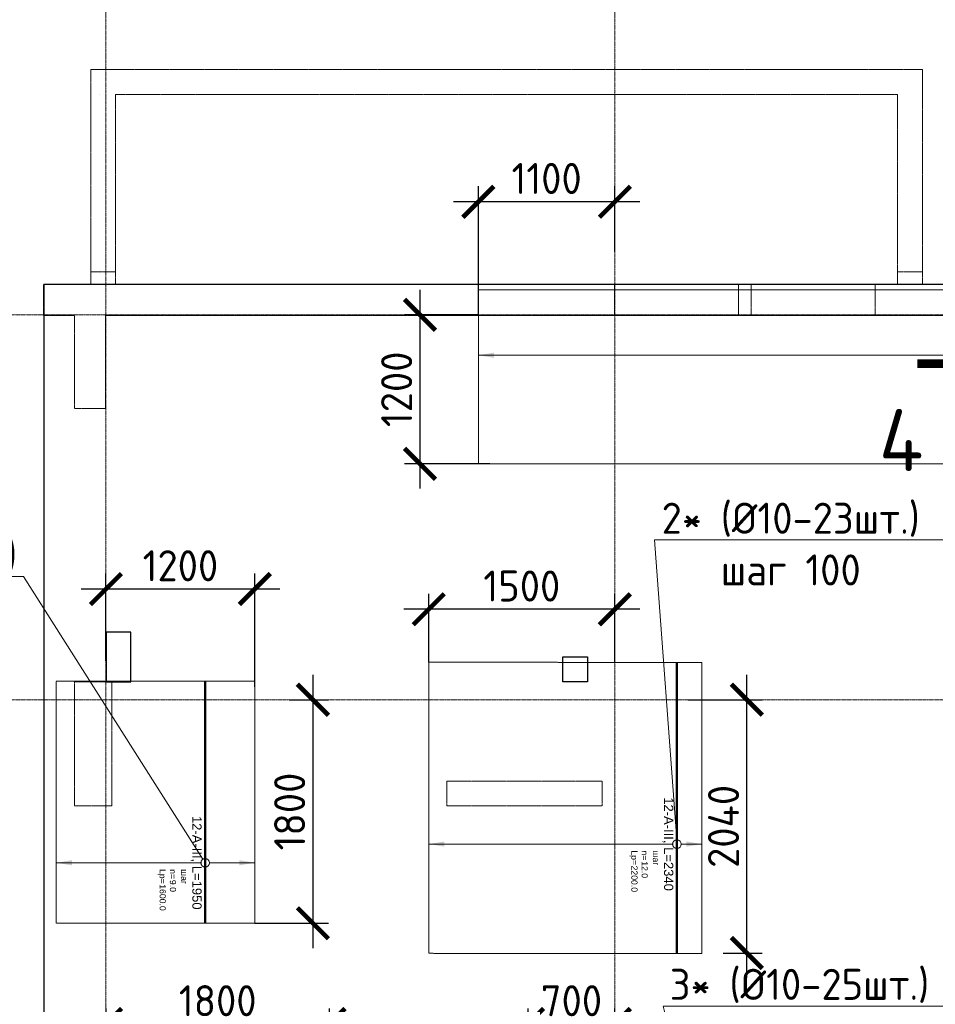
# Model space of a CAD drawing. Header units: millimetres. Extents: x -386473 to 311666, y -59266 to 291810.
# Tile 95 of 132: x 106012 to 113388, y 25663 to 33593. Entities that reach past the tile are written whole.
import ezdxf
from ezdxf import colors
from ezdxf.entities.mleader import LeaderData, LeaderLine
from ezdxf.enums import TextEntityAlignment as Align
from ezdxf.math import Vec2, Vec3

# ---------------------------------------------------------------- set-up
doc = ezdxf.new("R2010")
doc.units = ezdxf.units.MM
doc.set_wipeout_variables(frame=1)
for name, pattern in [('01 Штриховая _4 мм_', [6, 3.5, -2.5]), ('______5', [1100, 800, -100, 100, -100]), ('DASHED', [7, 5, -2, 0]), ('GOST2.303 4', [7, 5, -2, 0]), ('осевая', [50.8, 31.75, -6.35, 6.35, -6.35])]:
    doc.linetypes.add(name, pattern=pattern)
for name, color, linetype, lineweight in [('АрмСтер', 2, 'Continuous', 50), ('контур распр. стерхней', 2, 'GOST2.303 4', 20), ('Оси', 40, '______5', 18), ('Перекрытие ж_бетон', 1, 'Continuous', 30), ('подоснова', 151, 'Continuous', 5), ('РАЗМЕРЫ', 1, 'Continuous', 9), ('Узлы', 7, 'Continuous', 0)]:
    doc.layers.add(name, color=color, linetype=linetype, lineweight=lineweight)
doc.layers.add('АрмСтер_атрибуты', color=2, linetype='Continuous', lineweight=0, plot=False)
doc.layers.add('Колонна_ бетон', color=7, linetype='Continuous', lineweight=50, true_color=0xb4b496)
doc.styles.add('GOST-2.304_Type-B', font='GOST_Common.ttf')
doc.styles.get("Standard").update_dxf_attribs({"font": 'arial.ttf'})
doc.styles.add('Аннотативный', font='arial.ttf')
doc.dimstyles.new('СПДС', dxfattribs={"dimscale": 100, "dimtxt": 2.5, "dimasz": 2.5, "dimexe": 1.25, "dimexo": 0, "dimtad": 1, "dimdec": 0, "dimtxsty": 'GOST-2.304_Type-B', "dimblk": 'ARCHTICK', "dimcen": 2.5, "dimdle": 2, "dimadec": 0, "dimazin": 2, "dimtfac": 0.75, "dimtdec": 0, "dimtmove": 1, "dimatfit": 3, "dimfxl": 1, "dimtolj": 1, "dimarcsym": 1})

# ---------------------------------------------------------------- blocks, each defined once
blk = doc.blocks.new('оси2')
at = {"layer": 'Оси', "color": 16, "linetype": 'осевая', "lineweight": 0, "ltscale": 0.25, "transparency": 33554687}
for p, q in [((983645.5, 5465.4), (983645.8, -20755.1)), ((987745.5, 5465.4), (987745.5, -20739.3)), ((979200, 1707.1), (1032582.1, 1707.1)), ((979200, -1392.9), (1032582.1, -1392.9))]:
    blk.add_line(p, q, dxfattribs=at)
blk = doc.blocks.new('_ArchTick')
at = {"color": 0, "linetype": 'ByBlock', "const_width": 0.15}
blk.add_lwpolyline([(-0.5, -0.5), (0.5, 0.5)], dxfattribs=at)
blk = doc.blocks.new('*D202')
at = {"layer": 'DEFPOINTS', "color": 0, "transparency": 16777216}
for p in [(110107.1, 25504.8), (110107.1, 25116.3), (110806.9, 25116.3)]:
    blk.add_point(p, dxfattribs=at)
at = {"layer": 'РАЗМЕРЫ', "color": 0, "lineweight": -2, "transparency": 16777216}
for p, q in [((110107.1, 25116.3), (110107.1, 25629.8)), ((110806.9, 25116.3), (110806.9, 25629.8)), ((111006.9, 25504.8), (109907.1, 25504.8))]:
    blk.add_line(p, q, dxfattribs=at)
at = {"layer": 'РАЗМЕРЫ', "color": 0, "lineweight": -2, "transparency": 16777216, "xscale": 250, "yscale": 250, "zscale": 250, "rotation": 180}
blk.add_blockref('_ArchTick', (110107.1, 25504.8), dxfattribs=at)
at = {"layer": 'РАЗМЕРЫ', "color": 0, "lineweight": -2, "transparency": 16777216, "xscale": 250, "yscale": 250, "zscale": 250}
blk.add_blockref('_ArchTick', (110806.9, 25504.8), dxfattribs=at)
at = {"layer": 'РАЗМЕРЫ', "color": 0, "lineweight": 0, "transparency": 16777216, "insert": (110457, 25692.3), "char_height": 250, "attachment_point": 5, "style": 'GOST-2.304_Type-B'}
blk.add_mtext('\\A1;700', dxfattribs=at)
blk = doc.blocks.new('_None')
blk = doc.blocks.new('*D204')
at = {"layer": 'DEFPOINTS', "color": 0, "transparency": 16777216}
for p in [(108507.1, 25504.8), (106707, 25116.3), (108507.1, 25016.3)]:
    blk.add_point(p, dxfattribs=at)
at = {"layer": 'РАЗМЕРЫ', "color": 0, "lineweight": -2, "transparency": 16777216}
for p, q in [((106707, 25116.3), (106707, 25629.8)), ((108507.1, 25016.3), (108507.1, 25629.8)), ((106507, 25504.8), (108707.1, 25504.8))]:
    blk.add_line(p, q, dxfattribs=at)
at = {"layer": 'РАЗМЕРЫ', "color": 0, "lineweight": -2, "transparency": 16777216, "xscale": 250, "yscale": 250, "zscale": 250, "rotation": 180}
blk.add_blockref('_ArchTick', (106707, 25504.8), dxfattribs=at)
at = {"layer": 'РАЗМЕРЫ', "color": 0, "lineweight": -2, "transparency": 16777216, "xscale": 250, "yscale": 250, "zscale": 250}
blk.add_blockref('_ArchTick', (108507.1, 25504.8), dxfattribs=at)
at = {"layer": 'РАЗМЕРЫ', "color": 0, "lineweight": 0, "transparency": 16777216, "insert": (107607.1, 25692.3), "char_height": 250, "attachment_point": 5, "style": 'GOST-2.304_Type-B'}
blk.add_mtext('\\A1;1800', dxfattribs=at)
blk = doc.blocks.new('*U211')
at = {"layer": 'РАЗМЕРЫ'}
for p, q in [((112.5, 200), (-112.5, 200)), ((112.5, -2000), (-112.5, -2000))]:
    blk.add_line(p, q, dxfattribs=at)
at = {"layer": 'РАЗМЕРЫ', "ltscale": 15}
blk.add_line((0, -2000), (0, 200), dxfattribs=at)
at = {"layer": 'РАЗМЕРЫ'}
for points in [[(0, 200), (20.9, 74.8), (-20.9, 74.8)], [(0, -2000), (20.9, -1874.8), (-20.9, -1874.8)]]:
    blk.add_solid(points, dxfattribs=at)
at = {"layer": 'АрмСтер_атрибуты', "color": 215, "ltscale": 15, "style": 'Аннотативный'}
for s, p in [('шаг', (51.4, -194.2)), ('n=', (51.4, -285.1)), ('Lр=', (50.2, -367.8))]:
    blk.add_text(s, height=50, dxfattribs=at).set_placement(p)
at = {"layer": 'АрмСтер_атрибуты', "style": 'Аннотативный', "flags": 8}
blk.add_attdef('ПОЗ', (110, 29.6), '', height=75, dxfattribs=at)
at = {"layer": 'АрмСтер_атрибуты', "color": 215, "style": 'Аннотативный'}
for tag, p, flags in [('ШАГ', (190.9, -194.2), 10), ('КОЛ', (138, -285.1), 8), ('ШИРИНА', (172.9, -367.8), 8)]:
    blk.add_attdef(tag, p, '', height=50, dxfattribs=dict(at, flags=flags))
at = {"layer": 'АрмСтер_атрибуты', "flags": 9}
for tag, p in [('МАССА', (-1033.5, -1010.5)), ('ОБОЗНАЧЕНИЕ', (-1033.5, -1124.4))]:
    blk.add_attdef(tag, p, '', height=75, dxfattribs=at)
at = {"linetype": 'Continuous', "lineweight": 0}
blk.add_wipeout([(35, 0), (28.3, 20.6), (10.8, 33.3), (-10.8, 33.3), (-28.3, 20.6), (-35, 0), (-28.3, -20.6), (-10.8, -33.3), (10.8, -33.3), (28.3, -20.6)], dxfattribs=at)
at = {"color": 0, "linetype": 'ByBlock', "lineweight": -2, "ltscale": 100}
blk.add_line((-1462.5, 0), (877.5, 0), dxfattribs=at)
at = {"layer": 'РАЗМЕРЫ'}
blk.add_circle((0, 0), 35, dxfattribs=at)
at = {"layer": 'АрмСтер_атрибуты', "style": 'Аннотативный', "flags": 8}
blk.add_attdef('НАИМЕНОВАНИЕ', text='', height=75, dxfattribs=at).set_placement((0, -29.3), align=Align.TOP_CENTER)
blk = doc.blocks.new('*D209')
at = {"layer": 'DEFPOINTS', "color": 0, "transparency": 16777216}
for p in [(111396.4, 28116.3), (111869.7, 28116.3), (111679.8, 26076)]:
    blk.add_point(p, dxfattribs=at)
at = {"layer": 'РАЗМЕРЫ', "color": 0, "lineweight": -2, "transparency": 16777216}
for p, q in [((111869.7, 25876), (111869.7, 28316.3)), ((111396.4, 28116.3), (111994.7, 28116.3)), ((111679.8, 26076), (111994.7, 26076))]:
    blk.add_line(p, q, dxfattribs=at)
at = {"layer": 'РАЗМЕРЫ', "color": 0, "lineweight": -2, "transparency": 16777216, "xscale": 250, "yscale": 250, "zscale": 250}
for p, rotation in [((111869.7, 28116.3), 90), ((111869.7, 26076), 270)]:
    blk.add_blockref('_ArchTick', p, dxfattribs=dict(at, rotation=rotation))
at = {"layer": 'РАЗМЕРЫ', "color": 0, "lineweight": 0, "transparency": 16777216, "insert": (111682.2, 27096.1), "char_height": 250, "attachment_point": 5, "rotation": 90, "style": 'GOST-2.304_Type-B'}
blk.add_mtext('\\A1;2040', dxfattribs=at)
blk = doc.blocks.new('*D210')
at = {"layer": 'DEFPOINTS', "color": 0, "transparency": 16777216}
for p in [(109307.1, 28844.6), (109307.1, 28418.6), (110806.9, 28417)]:
    blk.add_point(p, dxfattribs=at)
at = {"layer": 'РАЗМЕРЫ', "color": 0, "lineweight": -2, "transparency": 16777216}
for p, q in [((109307.1, 28418.6), (109307.1, 28969.6)), ((110806.9, 28417), (110806.9, 28969.6)), ((111006.9, 28844.6), (109107.1, 28844.6))]:
    blk.add_line(p, q, dxfattribs=at)
at = {"layer": 'РАЗМЕРЫ', "color": 0, "lineweight": -2, "transparency": 16777216, "xscale": 250, "yscale": 250, "zscale": 250, "rotation": 180}
blk.add_blockref('_ArchTick', (109307.1, 28844.6), dxfattribs=at)
at = {"layer": 'РАЗМЕРЫ', "color": 0, "lineweight": -2, "transparency": 16777216, "xscale": 250, "yscale": 250, "zscale": 250}
blk.add_blockref('_ArchTick', (110806.9, 28844.6), dxfattribs=at)
at = {"layer": 'РАЗМЕРЫ', "color": 0, "lineweight": 0, "transparency": 16777216, "insert": (110057, 29032.1), "char_height": 250, "attachment_point": 5, "style": 'GOST-2.304_Type-B'}
blk.add_mtext('\\A1;1500', dxfattribs=at)
blk = doc.blocks.new('*U253')
at = {"layer": 'РАЗМЕРЫ'}
for p, q in [((112.5, 400), (-112.5, 400)), ((112.5, -4200), (-112.5, -4200))]:
    blk.add_line(p, q, dxfattribs=at)
at = {"layer": 'РАЗМЕРЫ', "ltscale": 15}
blk.add_line((0, -4200), (0, 400), dxfattribs=at)
at = {"layer": 'РАЗМЕРЫ'}
for points in [[(0, 400), (20.9, 274.8), (-20.9, 274.8)], [(0, -4200), (20.9, -4074.8), (-20.9, -4074.8)]]:
    blk.add_solid(points, dxfattribs=at)
at = {"layer": 'АрмСтер_атрибуты', "color": 215, "ltscale": 15, "style": 'Аннотативный'}
for s, p in [('шаг', (51.4, -194.2)), ('n=', (51.4, -285.1)), ('Lр=', (50.2, -367.8))]:
    blk.add_text(s, height=50, dxfattribs=at).set_placement(p)
at = {"layer": 'АрмСтер_атрибуты', "style": 'Аннотативный', "flags": 8}
blk.add_attdef('ПОЗ', (110, 29.6), '', height=75, dxfattribs=at)
at = {"layer": 'АрмСтер_атрибуты', "color": 215, "style": 'Аннотативный'}
for tag, p, flags in [('ШАГ', (190.9, -194.2), 10), ('КОЛ', (138, -285.1), 8), ('ШИРИНА', (172.9, -367.8), 8)]:
    blk.add_attdef(tag, p, '', height=50, dxfattribs=dict(at, flags=flags))
at = {"layer": 'АрмСтер_атрибуты', "flags": 9}
for tag, p in [('МАССА', (-97, -610.5)), ('ОБОЗНАЧЕНИЕ', (-97, -724.4))]:
    blk.add_attdef(tag, p, '', height=75, dxfattribs=at)
at = {"linetype": 'Continuous', "lineweight": 0}
blk.add_wipeout([(35, 0), (28.3, 20.6), (10.8, 33.3), (-10.8, 33.3), (-28.3, 20.6), (-35, 0), (-28.3, -20.6), (-10.8, -33.3), (10.8, -33.3), (28.3, -20.6)], dxfattribs=at)
at = {"color": 0, "linetype": 'ByBlock', "lineweight": -2, "ltscale": 100}
blk.add_line((-526, 0), (874, 0), dxfattribs=at)
at = {"layer": 'РАЗМЕРЫ'}
blk.add_circle((0, 0), 35, dxfattribs=at)
at = {"layer": 'АрмСтер_атрибуты', "style": 'Аннотативный', "flags": 8}
blk.add_attdef('НАИМЕНОВАНИЕ', text='', height=75, dxfattribs=at).set_placement((0, -29.3), align=Align.TOP_CENTER)
blk = doc.blocks.new('*U252')
at = {"layer": 'РАЗМЕРЫ'}
for p, q in [((112.5, 400), (-112.5, 400)), ((112.5, -1200), (-112.5, -1200))]:
    blk.add_line(p, q, dxfattribs=at)
at = {"layer": 'РАЗМЕРЫ', "ltscale": 15}
blk.add_line((0, -1200), (0, 400), dxfattribs=at)
at = {"layer": 'РАЗМЕРЫ'}
for points in [[(0, 400), (20.9, 274.8), (-20.9, 274.8)], [(0, -1200), (20.9, -1074.8), (-20.9, -1074.8)]]:
    blk.add_solid(points, dxfattribs=at)
at = {"layer": 'АрмСтер_атрибуты', "color": 215, "ltscale": 15, "style": 'Аннотативный'}
for s, p in [('шаг', (51.4, -194.2)), ('n=', (51.4, -285.1)), ('Lр=', (50.2, -367.8))]:
    blk.add_text(s, height=50, dxfattribs=at).set_placement(p)
at = {"layer": 'АрмСтер_атрибуты', "style": 'Аннотативный', "flags": 8}
blk.add_attdef('ПОЗ', (110, 29.6), '', height=75, dxfattribs=at)
at = {"layer": 'АрмСтер_атрибуты', "color": 215, "style": 'Аннотативный'}
for tag, p, flags in [('ШАГ', (190.9, -194.2), 10), ('КОЛ', (138, -285.1), 8), ('ШИРИНА', (172.9, -367.8), 8)]:
    blk.add_attdef(tag, p, '', height=50, dxfattribs=dict(at, flags=flags))
at = {"layer": 'АрмСтер_атрибуты', "flags": 9}
for tag, p in [('МАССА', (-1033.5, -610.5)), ('ОБОЗНАЧЕНИЕ', (-1033.5, -724.4))]:
    blk.add_attdef(tag, p, '', height=75, dxfattribs=at)
at = {"linetype": 'Continuous', "lineweight": 0}
blk.add_wipeout([(35, 0), (28.3, 20.6), (10.8, 33.3), (-10.8, 33.3), (-28.3, 20.6), (-35, 0), (-28.3, -20.6), (-10.8, -33.3), (10.8, -33.3), (28.3, -20.6)], dxfattribs=at)
at = {"color": 0, "linetype": 'ByBlock', "lineweight": -2, "ltscale": 100}
blk.add_line((-1462.5, 0), (487.5, 0), dxfattribs=at)
at = {"layer": 'РАЗМЕРЫ'}
blk.add_circle((0, 0), 35, dxfattribs=at)
at = {"layer": 'АрмСтер_атрибуты', "style": 'Аннотативный', "flags": 8}
blk.add_attdef('НАИМЕНОВАНИЕ', text='', height=75, dxfattribs=at).set_placement((0, -29.3), align=Align.TOP_CENTER)
blk = doc.blocks.new('*D258')
at = {"layer": 'DEFPOINTS', "color": 0, "transparency": 16777216}
for p in [(109707.1, 32126.7), (110806.9, 31727.2), (109707.1, 31216.3)]:
    blk.add_point(p, dxfattribs=at)
at = {"layer": 'РАЗМЕРЫ', "color": 0, "lineweight": -2, "transparency": 16777216}
for p, q in [((109707.1, 31216.3), (109707.1, 32251.7)), ((110806.9, 31727.2), (110806.9, 32251.7)), ((111006.9, 32126.7), (109507.1, 32126.7))]:
    blk.add_line(p, q, dxfattribs=at)
at = {"layer": 'РАЗМЕРЫ', "color": 0, "lineweight": -2, "transparency": 16777216, "xscale": 250, "yscale": 250, "zscale": 250, "rotation": 180}
blk.add_blockref('_ArchTick', (109707.1, 32126.7), dxfattribs=at)
at = {"layer": 'РАЗМЕРЫ', "color": 0, "lineweight": -2, "transparency": 16777216, "xscale": 250, "yscale": 250, "zscale": 250}
blk.add_blockref('_ArchTick', (110806.9, 32126.7), dxfattribs=at)
at = {"layer": 'РАЗМЕРЫ', "color": 0, "lineweight": 0, "transparency": 16777216, "insert": (110257, 32314.2), "char_height": 250, "attachment_point": 5, "style": 'GOST-2.304_Type-B'}
blk.add_mtext('\\A1;1100', dxfattribs=at)
blk = doc.blocks.new('*D259')
at = {"layer": 'DEFPOINTS', "color": 0, "transparency": 16777216}
for p in [(109707.1, 31216.3), (109236.1, 30016.3), (109799.9, 30016.3)]:
    blk.add_point(p, dxfattribs=at)
at = {"layer": 'РАЗМЕРЫ', "color": 0, "lineweight": -2, "transparency": 16777216}
for p, q in [((109236.1, 31416.3), (109236.1, 29816.3)), ((109707.1, 31216.3), (109111.1, 31216.3)), ((109799.9, 30016.3), (109111.1, 30016.3))]:
    blk.add_line(p, q, dxfattribs=at)
at = {"layer": 'РАЗМЕРЫ', "color": 0, "lineweight": -2, "transparency": 16777216, "xscale": 250, "yscale": 250, "zscale": 250}
for p, rotation in [((109236.1, 31216.3), 90), ((109236.1, 30016.3), 270)]:
    blk.add_blockref('_ArchTick', p, dxfattribs=dict(at, rotation=rotation))
at = {"layer": 'РАЗМЕРЫ', "color": 0, "lineweight": 0, "transparency": 16777216, "insert": (109048.6, 30616.3), "char_height": 250, "attachment_point": 5, "rotation": 90, "style": 'GOST-2.304_Type-B'}
blk.add_mtext('\\A1;1200', dxfattribs=at)
blk = doc.blocks.new('*D260')
at = {"layer": 'DEFPOINTS', "color": 0, "transparency": 16777216}
for p in [(106706.9, 29007.8), (106706.9, 28428.4), (107906.6, 28218.9, 360)]:
    blk.add_point(p, dxfattribs=at)
at = {"layer": 'РАЗМЕРЫ', "color": 0, "lineweight": -2, "transparency": 16777216}
for p, q in [((106706.9, 28428.4), (106706.9, 29132.8)), ((107906.6, 28218.9), (107906.6, 29132.8)), ((108106.6, 29007.8), (106506.9, 29007.8))]:
    blk.add_line(p, q, dxfattribs=at)
at = {"layer": 'РАЗМЕРЫ', "color": 0, "lineweight": -2, "transparency": 16777216, "xscale": 250, "yscale": 250, "zscale": 250, "rotation": 180}
blk.add_blockref('_ArchTick', (106706.9, 29007.8), dxfattribs=at)
at = {"layer": 'РАЗМЕРЫ', "color": 0, "lineweight": -2, "transparency": 16777216, "xscale": 250, "yscale": 250, "zscale": 250}
blk.add_blockref('_ArchTick', (107906.6, 29007.8), dxfattribs=at)
at = {"layer": 'РАЗМЕРЫ', "color": 0, "lineweight": 0, "transparency": 16777216, "insert": (107306.8, 29195.3), "char_height": 250, "attachment_point": 5, "style": 'GOST-2.304_Type-B'}
blk.add_mtext('\\A1;1200', dxfattribs=at)
blk = doc.blocks.new('*D261')
at = {"layer": 'DEFPOINTS', "color": 0, "transparency": 16777216}
for p in [(108183.4, 28116.3), (107906.6, 26315.9, 360), (108374.1, 26315.9)]:
    blk.add_point(p, dxfattribs=at)
at = {"layer": 'РАЗМЕРЫ', "color": 0, "lineweight": -2, "transparency": 16777216}
for p, q in [((108374.1, 28316.3), (108374.1, 26115.9)), ((108183.4, 28116.3), (108499.1, 28116.3)), ((107906.6, 26315.9), (108499.1, 26315.9))]:
    blk.add_line(p, q, dxfattribs=at)
at = {"layer": 'РАЗМЕРЫ', "color": 0, "lineweight": -2, "transparency": 16777216, "xscale": 250, "yscale": 250, "zscale": 250}
for p, rotation in [((108374.1, 28116.3), 90), ((108374.1, 26315.9), 270)]:
    blk.add_blockref('_ArchTick', p, dxfattribs=dict(at, rotation=rotation))
at = {"layer": 'РАЗМЕРЫ', "color": 0, "lineweight": 0, "transparency": 16777216, "insert": (108186.6, 27216.1), "char_height": 250, "attachment_point": 5, "rotation": 90, "style": 'GOST-2.304_Type-B'}
blk.add_mtext('\\A1;1800', dxfattribs=at)
blk = doc.blocks.new('стены подвала')
at = {"layer": 'Колонна_ бетон', "color": 252, "linetype": 'DASHED', "lineweight": 0, "ltscale": 0.3, "true_color": 0x939598, "transparency": 33554687}
for p, q in [((-198017.4, -8295.4, -200), (-198017.4, -10025.4, -200)), ((-191317.4, -8295.4, 160), (-198017.4, -8295.4, -200)), ((-198017.4, -8295.4, -200), (-198017.4, -8295.4, -200)), ((-191317.4, -10025.4, 160), (-191317.4, -8295.4, 160)), ((-191317.4, -8295.4, 160), (-191317.4, -8295.4, 160)), ((-197947.4, -8495.4, 160), (-197947.4, -8495.4, 160)), ((-197817.4, -10025.4, -200), (-197817.4, -8495.4, -200)), ((-197817.4, -8495.4, -200), (-191517.4, -8495.4, 160)), ((-191517.4, -8495.4, 160), (-191517.4, -8495.4, 160)), ((-191517.4, -8495.4, 160), (-191517.4, -10025.4, 160)), ((-191317.4, -9775.4, 160), (-191317.4, -9775.4, 160)), ((-198017.4, -9925.4, -200), (-198017.4, -9925.4, -200)), ((-198017.4, -9925.4, -200), (-197817.4, -9925.4, -200)), ((-197947.4, -9925.4, 160), (-197947.4, -9925.4, 160)), ((-191317.4, -9925.4, 160), (-191517.4, -9925.4, 160)), ((-191517.4, -9925.4, 160), (-191517.4, -9925.4, 160)), ((-191317.4, -9925.4, 160), (-191317.4, -9925.4, 160)), ((-198397.4, -10275.4, 160), (-198397.4, -10025.4, 160)), ((-198397.4, -10025.4, 160), (-198397.4, -10025.4, 160)), ((-150847.4, -10025.4, 160), (-198397.4, -10025.4, 160)), ((-198147.4, -10025.4, 160), (-198147.4, -10025.4, 160)), ((-197947.4, -10025.4, 160), (-197947.4, -10025.4, 160)), ((-192697.4, -10275.4, 160), (-192697.4, -10025.4, 160)), ((-192697.4, -10025.4, 160), (-192697.4, -10025.4, 160)), ((-191697.4, -10275.4, 160), (-191697.4, -10025.4, 160)), ((-191697.4, -10025.4, 160), (-191697.4, -10025.4, 160)), ((-191517.4, -10025.4, 160), (-191517.4, -10025.4, 160)), ((-191317.4, -10025.4, 160), (-191317.4, -10025.4, 160)), ((-198397.4, -10275.4, 160), (-198397.4, -10275.4, 160)), ((-198147.4, -10275.4, 160), (-198397.4, -10275.4, 160)), ((-198147.4, -10275.4, 160), (-198147.4, -10275.4, 160)), ((-198147.4, -10275.4, 160), (-198147.4, -11025.4, 160)), ((-197897.4, -11025.4, 160), (-197897.4, -10275.4, 160)), ((-189347.4, -10275.4, 160), (-197897.4, -10275.4, 160)), ((-197897.4, -10275.4, 160), (-197897.4, -10275.4, 160)), ((-192697.4, -10275.4, 160), (-192697.4, -10275.4, 160)), ((-191697.4, -10275.4, 160), (-191697.4, -10275.4, 160)), ((-198147.4, -11025.4, 160), (-198147.4, -11025.4, 160)), ((-197897.4, -11025.4, 160), (-198147.4, -11025.4, 160)), ((-197897.4, -11025.4, 160), (-197897.4, -11025.4, 160)), ((-198147.4, -14225.4, 160), (-198147.4, -13225.4, 160)), ((-198147.4, -13225.4, 160), (-198147.4, -13225.4, 160)), ((-198147.4, -13225.4, 160), (-197847.4, -13225.4, 160)), ((-197847.4, -13225.4, 160), (-197847.4, -13225.4, 160)), ((-197847.4, -13225.4, 160), (-197847.4, -14225.4, 160)), ((-195147.4, -14025.4, 160), (-195147.4, -14025.4, 160)), ((-195147.4, -14025.4, 160), (-195147.4, -14225.4, 160)), ((-195147.4, -14025.4, 160), (-193897.4, -14025.4, 160)), ((-193897.4, -14025.4, 160), (-193897.4, -14025.4, 160)), ((-193897.4, -14025.4, 160), (-193897.4, -14225.4, 160)), ((-197847.4, -14225.4, 160), (-198147.4, -14225.4, 160)), ((-198147.4, -14225.4, 160), (-198147.4, -14225.4, 160)), ((-197847.4, -14225.4, 160), (-197847.4, -14225.4, 160)), ((-195147.4, -14225.4, 160), (-195147.4, -14225.4, 160)), ((-195147.4, -14225.4, 160), (-193897.4, -14225.4, 160)), ((-193897.4, -14225.4, 160), (-193897.4, -14225.4, 160))]:
    blk.add_line(p, q, dxfattribs=at)
blk.add_lwpolyline([(-193797.4, -10025.4), (-192797.4, -10025.4), (-192797.4, -10275.4), (-193797.4, -10275.4)], close=True, dxfattribs=at)
blk = doc.blocks.new('отверстия')
at = {"layer": 'Перекрытие ж_бетон', "lineweight": 30}
for points in [[(-192446.9, 88842.4), (-192646.9, 88842.4), (-192646.9, 88442.4), (-192446.9, 88442.4)], [(-188966.9, 88642.4), (-188766.9, 88642.4), (-188766.9, 88442.4), (-188966.9, 88442.4)]]:
    blk.add_lwpolyline(points, close=True, dxfattribs=at)

msp = doc.modelspace()

# ---------------------------------------------------------------- linework, layer by layer
at = {"layer": 'контур распр. стерхней', "linetype": '01 Штриховая _4 мм_'}
for points in [[(109707.1, 30016.3), (109707.1, 31416.3), (114307.1, 31416.3), (114307.1, 30016.3)], [(109307.1, 26074), (109307.1, 28418.6), (111507.1, 28416.3), (111507.1, 26071.7)]]:
    msp.add_lwpolyline(points, close=True, dxfattribs=at)
at = {"layer": 'контур распр. стерхней', "linetype": '01 Штриховая _4 мм_', "elevation": 360}
msp.add_lwpolyline([(106306.6, 26315.9), (106306.6, 28265.9), (107906.6, 28265.9), (107906.6, 26315.9)], close=True, dxfattribs=at)
at = {"layer": 'Перекрытие ж_бетон'}
msp.add_lwpolyline([(106457.1, 14561.5), (110557.1, 14561.4), (110557.1, 14311.5), (147357.1, 14311.5), (147357.1, 14561.5), (153757.1, 14561.5), (153757.1, 31461.5), (106207.2, 31461.5), (106207.2, 17461.5), (106457.1, 17461.5), (106457.1, 14561.5)], dxfattribs=at)

# ---------------------------------------------------------------- block references
at = {"layer": 'подоснова', "color": 2, "ltscale": 0.3}
msp.add_blockref('оси2', (-876938.7, 29509.2), dxfattribs=at)

# ---------------------------------------------------------------- dimensions: what is measured, and where the dimension line sits
at = {"layer": 'РАЗМЕРЫ', "color": 1, "lineweight": 0}
for base, p1, p2, picture, middle in [((108507.1, 25504.8), (106707, 25116.3), (108507.1, 25016.3), '*D204', (107607.1, 25692.3)), ((110107.1, 25504.8), (110806.9, 25116.3), (110107.1, 25116.3), '*D202', (110457, 25692.3))]:
    dim = msp.add_linear_dim(base=base, p1=p1, p2=p2, dimstyle='СПДС', dxfattribs=at)
    dim.commit()
    dim.dimension.update_dxf_attribs({"geometry": picture, "text_midpoint": middle})

# ---------------------------------------------------------------- leaders
at = {"layer": 'подоснова', "color": 3, "ltscale": 0.3}
ml = msp.add_multileader_mtext('Standard', dxfattribs=at)
ml.set_content('1* (%%C10-17шт.)\\Pшаг 100', color=3, style='GOST-2.304_Type-B')
ml.set_leader_properties(color=256, linetype='ByLayer', lineweight=15)
ml.set_arrow_properties(name='NONE')
ml.build(insert=Vec2(0, 0))
ml.multileader.update_dxf_attribs({"text_left_attachment_type": 6, "text_right_attachment_type": 6, "dogleg_length": 0.1, "arrow_head_size": 18})
ctx = ml.context
ctx.base_point, ctx.char_height, ctx.arrow_head_size, ctx.landing_gap_size, ctx.plane_origin = Vec3(103946.7, 29108.2, 360), 250, 18, 20, Vec3(99041.1, 30209.7, 360)
ctx.left_attachment, ctx.right_attachment, ctx.text_align_type = 6, 6, 1
notes = []
notes.append((ctx, [(1, (1, 1, 0), (106043.6, 29108.2, 360), (-1, 0), 0.1, [(0, [(107506.6, 26803.4, 360)], 0, [])])]))
ctx.mtext.insert, ctx.mtext.alignment, ctx.mtext.flow_direction = Vec3(104995.1, 29408.2, 360), 2, 5
ml = msp.add_multileader_mtext('Standard', dxfattribs=at)
ml.set_content('3* (%%C10-25шт.)\\Pшаг 100', color=3, style='GOST-2.304_Type-B')
ml.set_leader_properties(color=256, linetype='ByLayer', lineweight=15)
ml.set_arrow_properties(name='NONE')
ml.build(insert=Vec2(0, 0))
ml.multileader.update_dxf_attribs({"text_left_attachment_type": 6, "text_right_attachment_type": 6, "dogleg_length": 0.1, "arrow_head_size": 18})
ctx = ml.context
ctx.base_point, ctx.char_height, ctx.arrow_head_size, ctx.landing_gap_size, ctx.plane_origin = Vec3(111195.7, 25649.2), 250, 18, 20, Vec3(103066.5, 26470.4)
ctx.left_attachment, ctx.right_attachment, ctx.text_align_type = 6, 6, 1
notes.append((ctx, [(0, (1, 1, 0), (111195.6, 25649.2), (1, 0), 0.1, [(0, [(111707.1, 23616.3)], 0, [])])]))
ctx.mtext.insert, ctx.mtext.alignment, ctx.mtext.flow_direction = Vec3(112294.1, 25949.2), 2, 5
for ctx, leaders in notes:
    for number, flags, end, landing, length, lines in leaders:
        leader = LeaderData()
        leader.index, (leader.has_last_leader_line, leader.has_dogleg_vector, leader.attachment_direction) = number, flags
        leader.last_leader_point, leader.dogleg_vector, leader.dogleg_length = Vec3(end), Vec3(landing), length
        for number, points, colour, breaks in lines:
            line = LeaderLine()
            line.index, line.vertices, line.color, line.breaks = number, Vec3.list(points), colors.encode_raw_color(colour), breaks
            leader.lines.append(line)
        ctx.leaders.append(leader)

# ---------------------------------------------------------------- next in the draw order: block references
at = {"layer": 'АрмСтер', "ltscale": 15}
ref = msp.add_blockref('*U253', (113907.1, 30890.3), dxfattribs=dict(at, rotation=270))
ref.add_attrib('НАИМЕНОВАНИЕ', '12-A-III, L=1400', dxfattribs={"layer": 'АрмСтер_атрибуты', "height": 75, "rotation": 270, "style": 'Аннотативный', "flags": 8}).set_placement((113877.8, 30890.3), align=Align.TOP_CENTER)
ref.add_attrib('КОЛ', '24.0', (113622, 30752.2), dxfattribs={"layer": 'АрмСтер_атрибуты', "color": 215, "height": 50, "rotation": 270, "style": 'Аннотативный', "flags": 8})
ref.add_attrib('ШИРИНА', '4600.0', (113539.3, 30717.4), dxfattribs={"layer": 'АрмСтер_атрибуты', "color": 215, "height": 50, "rotation": 270, "style": 'Аннотативный', "flags": 8})
ref = msp.add_blockref('*U211', (111307.1, 26953.8), dxfattribs=dict(at, rotation=270))
ref.add_attrib('НАИМЕНОВАНИЕ', '12-A-III, L=2340', dxfattribs={"layer": 'АрмСтер_атрибуты', "height": 75, "rotation": 270, "style": 'Аннотативный', "flags": 8}).set_placement((111277.8, 26953.8), align=Align.TOP_CENTER)
ref.add_attrib('КОЛ', '12.0', (111022, 26815.7), dxfattribs={"layer": 'АрмСтер_атрибуты', "color": 215, "height": 50, "rotation": 270, "style": 'Аннотативный', "flags": 8})
ref.add_attrib('ШИРИНА', '2200.0', (110939.3, 26780.9), dxfattribs={"layer": 'АрмСтер_атрибуты', "color": 215, "height": 50, "rotation": 270, "style": 'Аннотативный', "flags": 8})
ref = msp.add_blockref('*U252', (107506.6, 26803.4, 360), dxfattribs=dict(at, rotation=270))
ref.add_attrib('НАИМЕНОВАНИЕ', '12-A-III, L=1950', dxfattribs={"layer": 'АрмСтер_атрибуты', "height": 75, "rotation": 270, "style": 'Аннотативный', "flags": 8}).set_placement((107477.3, 26803.4, 360), align=Align.TOP_CENTER)
ref.add_attrib('КОЛ', '9.0', (107221.5, 26665.3, 360), dxfattribs={"layer": 'АрмСтер_атрибуты', "color": 215, "height": 50, "rotation": 270, "style": 'Аннотативный', "flags": 8})
ref.add_attrib('ШИРИНА', '1600.0', (107138.8, 26630.5, 360), dxfattribs={"layer": 'АрмСтер_атрибуты', "color": 215, "height": 50, "rotation": 270, "style": 'Аннотативный', "flags": 8})

# ---------------------------------------------------------------- next in the draw order: linework, layer by layer
at = {"layer": 'Узлы', "color": 1, "linetype": 'Continuous', "lineweight": 0, "const_width": 70, "elevation": 3100}
msp.add_lwpolyline([(113243.2, 30822.5), (114243.2, 30822.5)], dxfattribs=at)

# ---------------------------------------------------------------- next in the draw order: block references
at = {"layer": 'РАЗМЕРЫ'}
msp.add_blockref('стены подвала', (304601.5, 41486.8), dxfattribs=at)
at = {"layer": 'РАЗМЕРЫ', "color": 6}
msp.add_blockref('отверстия', (299353.9, -60180.9, 160), dxfattribs=at)

# ---------------------------------------------------------------- next in the draw order: texts
at = {"layer": 'Узлы', "color": 1, "linetype": 'Continuous', "lineweight": 0, "insert": (113113.2, 30207.5, 3100), "char_height": 500, "attachment_point": 5, "style": 'GOST-2.304_Type-B'}
msp.add_mtext_dynamic_manual_height_columns('4', width=723.88, gutter_width=25, heights=[0], dxfattribs=at)

# ---------------------------------------------------------------- next in the draw order: dimensions: what is measured, and where the dimension line sits
at = {"layer": 'РАЗМЕРЫ', "color": 1, "lineweight": 0}
for base, p1, p2, picture, middle in [((109707.1, 32126.7), (110806.9, 31727.2), (109707.1, 31216.3), '*D258', (110257, 32314.2)), ((106706.9, 29007.8), (107906.6, 28218.9, 360), (106706.9, 28428.4), '*D260', (107306.8, 29195.3)), ((109307.1, 28844.6), (110806.9, 28417), (109307.1, 28418.6), '*D210', (110057, 29032.1))]:
    dim = msp.add_linear_dim(base=base, p1=p1, p2=p2, dimstyle='СПДС', dxfattribs=at)
    dim.commit()
    dim.dimension.update_dxf_attribs({"geometry": picture, "text_midpoint": middle})
for base, p1, p2, angle, picture, middle in [((109236.1, 30016.3), (109707.1, 31216.3), (109799.9, 30016.3), 90, '*D259', (109048.6, 30616.3)), ((108374.1, 26315.9), (108183.4, 28116.3), (107906.6, 26315.9, 360), 90, '*D261', (108186.6, 27216.1)), ((111869.7, 28116.3), (111679.8, 26076), (111396.4, 28116.3), 270, '*D209', (111682.2, 27096.1))]:
    dim = msp.add_linear_dim(base=base, p1=p1, p2=p2, angle=angle, dimstyle='СПДС', dxfattribs=at)
    dim.commit()
    dim.dimension.update_dxf_attribs({"geometry": picture, "text_midpoint": middle})

# ---------------------------------------------------------------- next in the draw order: leaders
at = {"layer": 'подоснова', "color": 3, "ltscale": 0.3}
ml = msp.add_multileader_mtext('Standard', dxfattribs=at)
ml.set_content('2* (%%C10-23шт.)\\Pшаг 100', color=3, style='GOST-2.304_Type-B')
ml.set_leader_properties(color=256, linetype='ByLayer', lineweight=15)
ml.set_arrow_properties(name='NONE')
ml.build(insert=Vec2(0, 0))
ml.multileader.update_dxf_attribs({"text_left_attachment_type": 6, "text_right_attachment_type": 6, "dogleg_length": 0.1, "arrow_head_size": 18})
ctx = ml.context
ctx.base_point, ctx.char_height, ctx.arrow_head_size, ctx.landing_gap_size, ctx.plane_origin = Vec3(111125.1, 29403.3), 250, 18, 20, Vec3(102666.5, 29842.9)
ctx.left_attachment, ctx.right_attachment, ctx.text_align_type = 6, 6, 1
notes = []
notes.append((ctx, [(0, (1, 1, 0), (111125, 29403.3), (1, 0), 0.1, [(0, [(111307.1, 26988.8)], 0, [])])]))
ctx.mtext.insert, ctx.mtext.alignment, ctx.mtext.flow_direction = Vec3(112223.5, 29703.3), 2, 5
for ctx, leaders in notes:
    for number, flags, end, landing, length, lines in leaders:
        leader = LeaderData()
        leader.index, (leader.has_last_leader_line, leader.has_dogleg_vector, leader.attachment_direction) = number, flags
        leader.last_leader_point, leader.dogleg_vector, leader.dogleg_length = Vec3(end), Vec3(landing), length
        for number, points, colour, breaks in lines:
            line = LeaderLine()
            line.index, line.vertices, line.color, line.breaks = number, Vec3.list(points), colors.encode_raw_color(colour), breaks
            leader.lines.append(line)
        ctx.leaders.append(leader)

doc.saveas('drawing.dxf')
